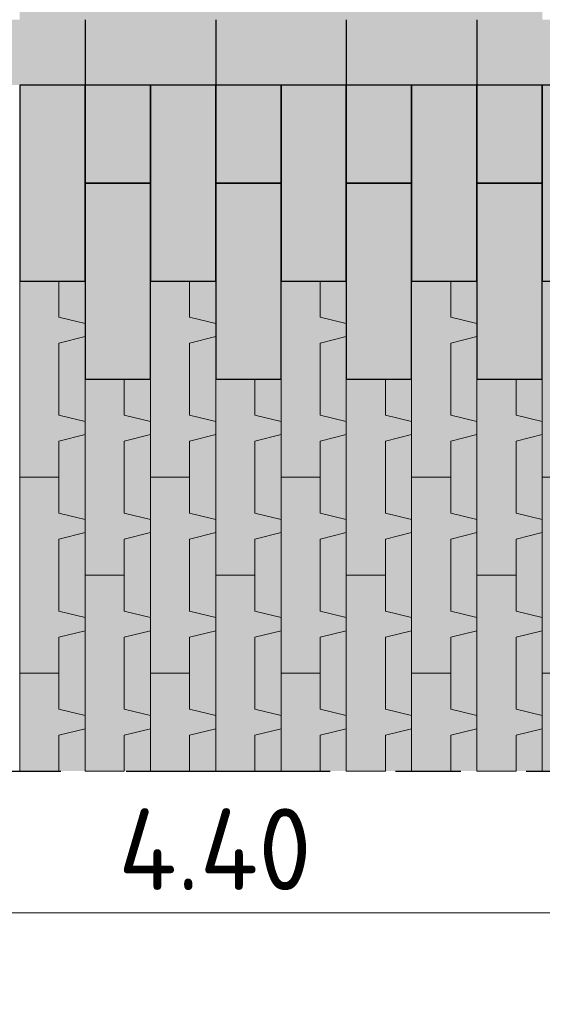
# Model space of a CAD drawing. Header units: metres. Extents: x 104013 to 108981, y 427946 to 428479.
# Tile 110 of 256: x 108740.381 to 108741.181, y 428274.964 to 428276.471. Entities that reach past the tile are written whole.
import ezdxf

# ---------------------------------------------------------------- set-up
doc = ezdxf.new("R2010")
doc.units = ezdxf.units.M
doc.linetypes.add('CENTER', pattern=[2, 1.25, -0.25, 0.25, -0.25])
doc.linetypes.add('XX-AFBREEK', pattern=[7, 4, -1, 1, -1])
doc.layers.get('DefPoints').update_dxf_attribs({"color": 211, "lineweight": 18})
doc.layers.add('N-WE-GR-GRAS_GAZON-V', color=7, linetype='Continuous', lineweight=18, true_color=0xdbffb8)
for name, color, linetype, lineweight in [('N-WE-VH-KANTVERHARDING-M', 7, 'Continuous', 18), ('N-WE-VH-VERHARDING-GD', 7, 'Continuous', 25), ('N-WE-VH-VERHARDING_GRASBETONSTEEN-AD-50', 72, 'Continuous', 18), ('X-XX-AL-AFBREEKLIJN-GD', 7, 'XX-AFBREEK', 25)]:
    doc.layers.add(name, color=color, linetype=linetype, lineweight=lineweight)
doc.layers.add('N-WE-VH-VERHARDING-AP_VOETPAD', color=7, linetype='Continuous', true_color=0xdbdbdb)
doc.styles.add('NLCS-ISO-M50-T25', font='NLCS-ISO.ttf', dxfattribs={"height": 0.125})
doc.dimstyles.new('NLCS-M50-T25-PIJL_l2_h1', dxfattribs={"dimscale": 0.05, "dimtxt": 2.5, "dimasz": 2.5, "dimexe": 2, "dimexo": 2, "dimgap": 0.7, "dimtad": 1, "dimzin": 0, "dimdsep": 46, "dimtxsty": 'NLCS-ISO-M50-T25', "dimcen": 2.5, "dimdle": 2, "dimclrd": 256, "dimclre": 256, "dimclrt": 256, "dimadec": 1, "dimazin": 0, "dimtfac": 1, "dimtofl": 0, "dimtmove": 1, "dimatfit": 0, "dimfxl": 2, "dimfxlon": 1, "dimtfillclr": 256, "dimtolj": 1, "dimtzin": 0, "dimlwd": 18, "dimlwe": 18, "dimarcsym": 0})

# ---------------------------------------------------------------- blocks, each defined once
blk = doc.blocks.new('*D908')
at = {"layer": 'DefPoints', "color": 0, "transparency": 16777216}
for p in [(108742.8798, 428275.7522), (108738.18, 428275.6283), (108742.8798, 428274.5163)]:
    blk.add_point(p, dxfattribs=at)
at = {"layer": 'N-WE-VH-KANTVERHARDING-M', "lineweight": 18, "transparency": 16777216}
for p, q in [((108738.18, 428274.6163), (108738.18, 428274.4163)), ((108742.8798, 428274.6163), (108742.8798, 428274.4163)), ((108738.305, 428274.5163), (108742.7548, 428274.5163))]:
    blk.add_line(p, q, dxfattribs=at)
at = {"layer": 'N-WE-VH-KANTVERHARDING-M', "transparency": 16777216}
for points in [[(108738.305, 428274.5371), (108738.305, 428274.4954), (108738.18, 428274.5163)], [(108742.7548, 428274.5371), (108742.7548, 428274.4954), (108742.8798, 428274.5163)]]:
    blk.add_solid(points, dxfattribs=at)
at = {"layer": 'N-WE-VH-KANTVERHARDING-M', "transparency": 16777216, "insert": (108740.5299, 428274.6138), "char_height": 0.125, "attachment_point": 5, "style": 'NLCS-ISO-M50-T25'}
blk.add_mtext('\\A1;4.70', dxfattribs=at)
blk = doc.blocks.new('*D912')
at = {"layer": 'DefPoints', "color": 0, "transparency": 16777216}
for p in [(108743.6286, 428275.6965), (108738.18, 428275.1465), (108743.6286, 428273.9344)]:
    blk.add_point(p, dxfattribs=at)
at = {"layer": 'N-WE-VH-KANTVERHARDING-M', "lineweight": 18, "transparency": 16777216}
for p, q in [((108738.18, 428274.0344), (108738.18, 428273.8344)), ((108743.6286, 428274.0344), (108743.6286, 428273.8344)), ((108738.305, 428273.9344), (108743.5036, 428273.9344))]:
    blk.add_line(p, q, dxfattribs=at)
at = {"layer": 'N-WE-VH-KANTVERHARDING-M', "transparency": 16777216}
for points in [[(108738.305, 428273.9552), (108738.305, 428273.9136), (108738.18, 428273.9344)], [(108743.5036, 428273.9552), (108743.5036, 428273.9136), (108743.6286, 428273.9344)]]:
    blk.add_solid(points, dxfattribs=at)
at = {"layer": 'N-WE-VH-KANTVERHARDING-M', "transparency": 16777216, "insert": (108740.9043, 428274.0319), "char_height": 0.125, "attachment_point": 5, "style": 'NLCS-ISO-M50-T25'}
blk.add_mtext('\\A1;5.45', dxfattribs=at)
blk = doc.blocks.new('*D902')
at = {"layer": 'DefPoints', "color": 0, "transparency": 16777216}
for p in [(108738.48, 428275.8731), (108742.8798, 428275.7471), (108742.8798, 428275.1037)]:
    blk.add_point(p, dxfattribs=at)
at = {"layer": 'N-WE-VH-KANTVERHARDING-M', "lineweight": 18, "transparency": 16777216}
for p, q in [((108738.48, 428275.2037), (108738.48, 428275.0037)), ((108742.8798, 428275.2037), (108742.8798, 428275.0037)), ((108738.605, 428275.1037), (108742.7548, 428275.1037))]:
    blk.add_line(p, q, dxfattribs=at)
at = {"layer": 'N-WE-VH-KANTVERHARDING-M', "transparency": 16777216}
for points in [[(108738.605, 428275.1245), (108738.605, 428275.0829), (108738.48, 428275.1037)], [(108742.7548, 428275.1245), (108742.7548, 428275.0829), (108742.8798, 428275.1037)]]:
    blk.add_solid(points, dxfattribs=at)
at = {"layer": 'N-WE-VH-KANTVERHARDING-M', "transparency": 16777216, "insert": (108740.6799, 428275.2012), "char_height": 0.125, "attachment_point": 5, "style": 'NLCS-ISO-M50-T25'}
blk.add_mtext('\\A1;4.40', dxfattribs=at)
blk = doc.blocks.new('*D897')
at = {"layer": 'DefPoints', "color": 0, "transparency": 16777216}
for p in [(108726.7306, 428275.5388), (108743.6294, 428275.5388), (108743.6294, 428273.4424)]:
    blk.add_point(p, dxfattribs=at)
at = {"layer": 'N-WE-VH-KANTVERHARDING-M', "lineweight": 18, "transparency": 16777216}
for p, q in [((108726.7306, 428273.5424), (108726.7306, 428273.3424)), ((108743.6294, 428273.5424), (108743.6294, 428273.3424)), ((108726.8556, 428273.4424), (108743.5044, 428273.4424))]:
    blk.add_line(p, q, dxfattribs=at)
at = {"layer": 'N-WE-VH-KANTVERHARDING-M', "transparency": 16777216}
for points in [[(108726.8556, 428273.4632), (108726.8556, 428273.4216), (108726.7306, 428273.4424)], [(108743.5044, 428273.4632), (108743.5044, 428273.4216), (108743.6294, 428273.4424)]]:
    blk.add_solid(points, dxfattribs=at)
at = {"layer": 'N-WE-VH-KANTVERHARDING-M', "transparency": 16777216, "insert": (108735.18, 428273.5399), "char_height": 0.125, "attachment_point": 5, "style": 'NLCS-ISO-M50-T25'}
blk.add_mtext('\\A1;16.90', dxfattribs=at)

msp = doc.modelspace()

# ---------------------------------------------------------------- hatches: boundary and pattern name
at = {"layer": 'N-WE-GR-GRAS_GAZON-V'}
h = msp.add_hatch(color=256, dxfattribs=at)
h.dxf.hatch_style = 1
h.paths.add_polyline_path([(108740.481, 428276.0707), (108740.441, 428276.0707), (108740.441, 428276.0157), (108740.481, 428276.0057)])
h.paths.add_polyline_path([(108740.481, 428275.9207), (108740.481, 428275.9857), (108740.441, 428275.9757), (108740.441, 428275.8657), (108740.481, 428275.8557)])
h.paths.add_polyline_path([(108740.481, 428275.8357), (108740.441, 428275.8257), (108740.441, 428275.7707), (108740.441, 428275.7157), (108740.481, 428275.7057)])
h.paths.add_polyline_path([(108740.481, 428275.6207), (108740.481, 428275.6857), (108740.441, 428275.6757), (108740.441, 428275.5657), (108740.481, 428275.5557)])
h.paths.add_polyline_path([(108740.481, 428275.5357), (108740.441, 428275.5257), (108740.441, 428275.4707), (108740.441, 428275.4157), (108740.481, 428275.4057)])
h.paths.add_polyline_path([(108740.481, 428275.3857), (108740.441, 428275.3757), (108740.441, 428275.3207), (108740.481, 428275.3207)])
h.paths.add_polyline_path([(108740.581, 428275.3857), (108740.541, 428275.3757), (108740.541, 428275.3207), (108740.581, 428275.3207)])
h.paths.add_polyline_path([(108740.581, 428275.4707), (108740.581, 428275.5357), (108740.541, 428275.5257), (108740.541, 428275.4157), (108740.581, 428275.4057)])
h.paths.add_polyline_path([(108740.581, 428275.6857), (108740.541, 428275.6757), (108740.541, 428275.6207), (108740.541, 428275.5657), (108740.581, 428275.5557)])
h.paths.add_polyline_path([(108740.581, 428275.7707), (108740.581, 428275.8357), (108740.541, 428275.8257), (108740.541, 428275.7157), (108740.581, 428275.7057)])
h.paths.add_polyline_path([(108740.581, 428275.9207), (108740.541, 428275.9207), (108740.541, 428275.8657), (108740.581, 428275.8557)])
h = msp.add_hatch(color=256, dxfattribs=at)
h.dxf.hatch_style = 1
h.paths.add_polyline_path([(108740.681, 428276.0707), (108740.641, 428276.0707), (108740.641, 428276.0157), (108740.681, 428276.0057)])
h.paths.add_polyline_path([(108740.681, 428275.9207), (108740.681, 428275.9857), (108740.641, 428275.9757), (108740.641, 428275.8657), (108740.681, 428275.8557)])
h.paths.add_polyline_path([(108740.681, 428275.8357), (108740.641, 428275.8257), (108740.641, 428275.7707), (108740.641, 428275.7157), (108740.681, 428275.7057)])
h.paths.add_polyline_path([(108740.681, 428275.6207), (108740.681, 428275.6857), (108740.641, 428275.6757), (108740.641, 428275.5657), (108740.681, 428275.5557)])
h.paths.add_polyline_path([(108740.681, 428275.5357), (108740.641, 428275.5257), (108740.641, 428275.4707), (108740.641, 428275.4157), (108740.681, 428275.4057)])
h.paths.add_polyline_path([(108740.681, 428275.3857), (108740.641, 428275.3757), (108740.641, 428275.3207), (108740.681, 428275.3207)])
h.paths.add_polyline_path([(108740.781, 428275.3857), (108740.741, 428275.3757), (108740.741, 428275.3207), (108740.781, 428275.3207)])
h.paths.add_polyline_path([(108740.781, 428275.4707), (108740.781, 428275.5357), (108740.741, 428275.5257), (108740.741, 428275.4157), (108740.781, 428275.4057)])
h.paths.add_polyline_path([(108740.781, 428275.6857), (108740.741, 428275.6757), (108740.741, 428275.6207), (108740.741, 428275.5657), (108740.781, 428275.5557)])
h.paths.add_polyline_path([(108740.781, 428275.7707), (108740.781, 428275.8357), (108740.741, 428275.8257), (108740.741, 428275.7157), (108740.781, 428275.7057)])
h.paths.add_polyline_path([(108740.781, 428275.9207), (108740.741, 428275.9207), (108740.741, 428275.8657), (108740.781, 428275.8557)])
h = msp.add_hatch(color=256, dxfattribs=at)
h.dxf.hatch_style = 1
h.paths.add_polyline_path([(108740.881, 428276.0707), (108740.841, 428276.0707), (108740.841, 428276.0157), (108740.881, 428276.0057)])
h.paths.add_polyline_path([(108740.881, 428275.9207), (108740.881, 428275.9857), (108740.841, 428275.9757), (108740.841, 428275.8657), (108740.881, 428275.8557)])
h.paths.add_polyline_path([(108740.881, 428275.8357), (108740.841, 428275.8257), (108740.841, 428275.7707), (108740.841, 428275.7157), (108740.881, 428275.7057)])
h.paths.add_polyline_path([(108740.881, 428275.6207), (108740.881, 428275.6857), (108740.841, 428275.6757), (108740.841, 428275.5657), (108740.881, 428275.5557)])
h.paths.add_polyline_path([(108740.881, 428275.5357), (108740.841, 428275.5257), (108740.841, 428275.4707), (108740.841, 428275.4157), (108740.881, 428275.4057)])
h.paths.add_polyline_path([(108740.881, 428275.3857), (108740.841, 428275.3757), (108740.841, 428275.3207), (108740.881, 428275.3207)])
h.paths.add_polyline_path([(108740.981, 428275.3857), (108740.941, 428275.3757), (108740.941, 428275.3207), (108740.981, 428275.3207)])
h.paths.add_polyline_path([(108740.981, 428275.4707), (108740.981, 428275.5357), (108740.941, 428275.5257), (108740.941, 428275.4157), (108740.981, 428275.4057)])
h.paths.add_polyline_path([(108740.981, 428275.6857), (108740.941, 428275.6757), (108740.941, 428275.6207), (108740.941, 428275.5657), (108740.981, 428275.5557)])
h.paths.add_polyline_path([(108740.981, 428275.7707), (108740.981, 428275.8357), (108740.941, 428275.8257), (108740.941, 428275.7157), (108740.981, 428275.7057)])
h.paths.add_polyline_path([(108740.981, 428275.9207), (108740.941, 428275.9207), (108740.941, 428275.8657), (108740.981, 428275.8557)])
h = msp.add_hatch(color=256, dxfattribs=at)
h.dxf.hatch_style = 1
h.paths.add_polyline_path([(108741.081, 428276.0707), (108741.041, 428276.0707), (108741.041, 428276.0157), (108741.081, 428276.0057)])
h.paths.add_polyline_path([(108741.081, 428275.9207), (108741.081, 428275.9857), (108741.041, 428275.9757), (108741.041, 428275.8657), (108741.081, 428275.8557)])
h.paths.add_polyline_path([(108741.081, 428275.8357), (108741.041, 428275.8257), (108741.041, 428275.7707), (108741.041, 428275.7157), (108741.081, 428275.7057)])
h.paths.add_polyline_path([(108741.081, 428275.6207), (108741.081, 428275.6857), (108741.041, 428275.6757), (108741.041, 428275.5657), (108741.081, 428275.5557)])
h.paths.add_polyline_path([(108741.081, 428275.5357), (108741.041, 428275.5257), (108741.041, 428275.4707), (108741.041, 428275.4157), (108741.081, 428275.4057)])
h.paths.add_polyline_path([(108741.081, 428275.3857), (108741.041, 428275.3757), (108741.041, 428275.3207), (108741.081, 428275.3207)])
h.paths.add_polyline_path([(108741.181, 428275.3857), (108741.141, 428275.3757), (108741.141, 428275.3207), (108741.181, 428275.3207)])
h.paths.add_polyline_path([(108741.181, 428275.4707), (108741.181, 428275.5357), (108741.141, 428275.5257), (108741.141, 428275.4157), (108741.181, 428275.4057)])
h.paths.add_polyline_path([(108741.181, 428275.6857), (108741.141, 428275.6757), (108741.141, 428275.6207), (108741.141, 428275.5657), (108741.181, 428275.5557)])
h.paths.add_polyline_path([(108741.181, 428275.7707), (108741.181, 428275.8357), (108741.141, 428275.8257), (108741.141, 428275.7157), (108741.181, 428275.7057)])
h.paths.add_polyline_path([(108741.181, 428275.9207), (108741.141, 428275.9207), (108741.141, 428275.8657), (108741.181, 428275.8557)])
at = {"layer": 'N-WE-VH-VERHARDING-AP_VOETPAD'}
h = msp.add_hatch(color=256, dxfattribs=at)
h.paths.add_polyline_path([(108740.481, 428276.7707), (108740.381, 428276.7707), (108740.381, 428276.4707), (108740.481, 428276.4707)])
h.paths.add_polyline_path([(108740.581, 428276.9207), (108740.481, 428276.9207), (108740.481, 428276.6207), (108740.581, 428276.6207)])
h.paths.add_polyline_path([(108740.581, 428276.6207), (108740.481, 428276.6207), (108740.481, 428276.4707), (108740.581, 428276.4707)])
h = msp.add_hatch(color=256, dxfattribs=at)
h.paths.add_polyline_path([(108740.681, 428276.7707), (108740.581, 428276.7707), (108740.581, 428276.4707), (108740.681, 428276.4707)])
h.paths.add_polyline_path([(108740.781, 428276.9207), (108740.681, 428276.9207), (108740.681, 428276.6207), (108740.781, 428276.6207)])
h.paths.add_polyline_path([(108740.781, 428276.6207), (108740.681, 428276.6207), (108740.681, 428276.4707), (108740.781, 428276.4707)])
h = msp.add_hatch(color=256, dxfattribs=at)
h.paths.add_polyline_path([(108740.881, 428276.7707), (108740.781, 428276.7707), (108740.781, 428276.4707), (108740.881, 428276.4707)])
h.paths.add_polyline_path([(108740.981, 428276.9207), (108740.881, 428276.9207), (108740.881, 428276.6207), (108740.981, 428276.6207)])
h.paths.add_polyline_path([(108740.981, 428276.6207), (108740.881, 428276.6207), (108740.881, 428276.4707), (108740.981, 428276.4707)])
h = msp.add_hatch(color=256, dxfattribs=at)
h.paths.add_polyline_path([(108741.081, 428276.7707), (108740.981, 428276.7707), (108740.981, 428276.4707), (108741.081, 428276.4707)])
h.paths.add_polyline_path([(108741.181, 428276.9207), (108741.081, 428276.9207), (108741.081, 428276.6207), (108741.181, 428276.6207)])
h.paths.add_polyline_path([(108741.181, 428276.6207), (108741.081, 428276.6207), (108741.081, 428276.4707), (108741.181, 428276.4707)])
h = msp.add_hatch(color=256, dxfattribs=at)
h.dxf.hatch_style = 1
h.paths.add_polyline_path([(108740.481, 428276.4707), (108740.281, 428276.4707), (108740.281, 428276.3707), (108740.481, 428276.3707)])
at = {"layer": 'N-WE-VH-VERHARDING-AP_VOETPAD', "true_color": 0xffffff}
h = msp.add_hatch(color=7, dxfattribs=at)
h.dxf.hatch_style = 1
h.paths.add_polyline_path([(108740.681, 428276.4707), (108740.481, 428276.4707), (108740.481, 428276.3707), (108740.681, 428276.3707)])
at = {"layer": 'N-WE-VH-VERHARDING-AP_VOETPAD'}
h = msp.add_hatch(color=256, dxfattribs=at)
h.dxf.hatch_style = 1
h.paths.add_polyline_path([(108740.881, 428276.4707), (108740.681, 428276.4707), (108740.681, 428276.3707), (108740.881, 428276.3707)])
at = {"layer": 'N-WE-VH-VERHARDING-AP_VOETPAD', "true_color": 0xffffff}
h = msp.add_hatch(color=7, dxfattribs=at)
h.dxf.hatch_style = 1
h.paths.add_polyline_path([(108741.081, 428276.4707), (108740.881, 428276.4707), (108740.881, 428276.3707), (108741.081, 428276.3707)])
at = {"layer": 'N-WE-VH-VERHARDING-AP_VOETPAD'}
h = msp.add_hatch(color=256, dxfattribs=at)
h.dxf.hatch_style = 1
h.paths.add_polyline_path([(108741.281, 428276.4707), (108741.081, 428276.4707), (108741.081, 428276.3707), (108741.281, 428276.3707)])
h = msp.add_hatch(color=256, dxfattribs=at)
h.paths.add_polyline_path([(108740.481, 428276.3707), (108740.381, 428276.3707), (108740.381, 428276.0707), (108740.481, 428276.0707)])
h.paths.add_polyline_path([(108740.581, 428276.3707), (108740.481, 428276.3707), (108740.481, 428276.2207), (108740.581, 428276.2207)])
h.paths.add_polyline_path([(108740.581, 428276.2207), (108740.481, 428276.2207), (108740.481, 428276.0707), (108740.481, 428275.9207), (108740.581, 428275.9207)])
h.paths.add_polyline_path([(108740.441, 428275.9757), (108740.481, 428275.9857), (108740.481, 428276.0057), (108740.441, 428276.0157), (108740.441, 428276.0707), (108740.381, 428276.0707), (108740.381, 428275.7707), (108740.441, 428275.7707), (108740.441, 428275.8257), (108740.481, 428275.8357), (108740.481, 428275.8557), (108740.441, 428275.8657)])
h.paths.add_polyline_path([(108740.541, 428275.8257), (108740.581, 428275.8357), (108740.581, 428275.8557), (108740.541, 428275.8657), (108740.541, 428275.9207), (108740.481, 428275.9207), (108740.481, 428275.6207), (108740.541, 428275.6207), (108740.541, 428275.6757), (108740.581, 428275.6857), (108740.581, 428275.7057), (108740.541, 428275.7157)])
h.paths.add_polyline_path([(108740.441, 428275.6757), (108740.481, 428275.6857), (108740.481, 428275.7057), (108740.441, 428275.7157), (108740.441, 428275.7707), (108740.381, 428275.7707), (108740.381, 428275.4707), (108740.441, 428275.4707), (108740.441, 428275.5257), (108740.481, 428275.5357), (108740.481, 428275.5557), (108740.441, 428275.5657)])
h.paths.add_polyline_path([(108740.541, 428275.5257), (108740.581, 428275.5357), (108740.581, 428275.5557), (108740.541, 428275.5657), (108740.541, 428275.6207), (108740.481, 428275.6207), (108740.481, 428275.3207), (108740.541, 428275.3207), (108740.541, 428275.3757), (108740.581, 428275.3857), (108740.581, 428275.4057), (108740.541, 428275.4157)])
h.paths.add_polyline_path([(108740.441, 428275.3757), (108740.481, 428275.3857), (108740.481, 428275.4057), (108740.441, 428275.4157), (108740.441, 428275.4707), (108740.381, 428275.4707), (108740.381, 428275.3207), (108740.441, 428275.3207)])
h = msp.add_hatch(color=256, dxfattribs=at)
h.paths.add_polyline_path([(108740.681, 428276.3707), (108740.581, 428276.3707), (108740.581, 428276.0707), (108740.681, 428276.0707)])
h.paths.add_polyline_path([(108740.781, 428276.3707), (108740.681, 428276.3707), (108740.681, 428276.2207), (108740.781, 428276.2207)])
h.paths.add_polyline_path([(108740.781, 428276.2207), (108740.681, 428276.2207), (108740.681, 428276.0707), (108740.681, 428275.9207), (108740.781, 428275.9207)])
h.paths.add_polyline_path([(108740.641, 428275.9757), (108740.681, 428275.9857), (108740.681, 428276.0057), (108740.641, 428276.0157), (108740.641, 428276.0707), (108740.581, 428276.0707), (108740.581, 428275.7707), (108740.641, 428275.7707), (108740.641, 428275.8257), (108740.681, 428275.8357), (108740.681, 428275.8557), (108740.641, 428275.8657)])
h.paths.add_polyline_path([(108740.741, 428275.8257), (108740.781, 428275.8357), (108740.781, 428275.8557), (108740.741, 428275.8657), (108740.741, 428275.9207), (108740.681, 428275.9207), (108740.681, 428275.6207), (108740.741, 428275.6207), (108740.741, 428275.6757), (108740.781, 428275.6857), (108740.781, 428275.7057), (108740.741, 428275.7157)])
h.paths.add_polyline_path([(108740.641, 428275.6757), (108740.681, 428275.6857), (108740.681, 428275.7057), (108740.641, 428275.7157), (108740.641, 428275.7707), (108740.581, 428275.7707), (108740.581, 428275.4707), (108740.641, 428275.4707), (108740.641, 428275.5257), (108740.681, 428275.5357), (108740.681, 428275.5557), (108740.641, 428275.5657)])
h.paths.add_polyline_path([(108740.741, 428275.5257), (108740.781, 428275.5357), (108740.781, 428275.5557), (108740.741, 428275.5657), (108740.741, 428275.6207), (108740.681, 428275.6207), (108740.681, 428275.3207), (108740.741, 428275.3207), (108740.741, 428275.3757), (108740.781, 428275.3857), (108740.781, 428275.4057), (108740.741, 428275.4157)])
h.paths.add_polyline_path([(108740.641, 428275.3757), (108740.681, 428275.3857), (108740.681, 428275.4057), (108740.641, 428275.4157), (108740.641, 428275.4707), (108740.581, 428275.4707), (108740.581, 428275.3207), (108740.641, 428275.3207)])
h = msp.add_hatch(color=256, dxfattribs=at)
h.paths.add_polyline_path([(108740.881, 428276.3707), (108740.781, 428276.3707), (108740.781, 428276.0707), (108740.881, 428276.0707)])
h.paths.add_polyline_path([(108740.981, 428276.3707), (108740.881, 428276.3707), (108740.881, 428276.2207), (108740.981, 428276.2207)])
h.paths.add_polyline_path([(108740.981, 428276.2207), (108740.881, 428276.2207), (108740.881, 428276.0707), (108740.881, 428275.9207), (108740.981, 428275.9207)])
h.paths.add_polyline_path([(108740.841, 428275.9757), (108740.881, 428275.9857), (108740.881, 428276.0057), (108740.841, 428276.0157), (108740.841, 428276.0707), (108740.781, 428276.0707), (108740.781, 428275.7707), (108740.841, 428275.7707), (108740.841, 428275.8257), (108740.881, 428275.8357), (108740.881, 428275.8557), (108740.841, 428275.8657)])
h.paths.add_polyline_path([(108740.941, 428275.8257), (108740.981, 428275.8357), (108740.981, 428275.8557), (108740.941, 428275.8657), (108740.941, 428275.9207), (108740.881, 428275.9207), (108740.881, 428275.6207), (108740.941, 428275.6207), (108740.941, 428275.6757), (108740.981, 428275.6857), (108740.981, 428275.7057), (108740.941, 428275.7157)])
h.paths.add_polyline_path([(108740.841, 428275.6757), (108740.881, 428275.6857), (108740.881, 428275.7057), (108740.841, 428275.7157), (108740.841, 428275.7707), (108740.781, 428275.7707), (108740.781, 428275.4707), (108740.841, 428275.4707), (108740.841, 428275.5257), (108740.881, 428275.5357), (108740.881, 428275.5557), (108740.841, 428275.5657)])
h.paths.add_polyline_path([(108740.941, 428275.5257), (108740.981, 428275.5357), (108740.981, 428275.5557), (108740.941, 428275.5657), (108740.941, 428275.6207), (108740.881, 428275.6207), (108740.881, 428275.3207), (108740.941, 428275.3207), (108740.941, 428275.3757), (108740.981, 428275.3857), (108740.981, 428275.4057), (108740.941, 428275.4157)])
h.paths.add_polyline_path([(108740.841, 428275.3757), (108740.881, 428275.3857), (108740.881, 428275.4057), (108740.841, 428275.4157), (108740.841, 428275.4707), (108740.781, 428275.4707), (108740.781, 428275.3207), (108740.841, 428275.3207)])
h = msp.add_hatch(color=256, dxfattribs=at)
h.paths.add_polyline_path([(108741.081, 428276.3707), (108740.981, 428276.3707), (108740.981, 428276.0707), (108741.081, 428276.0707)])
h.paths.add_polyline_path([(108741.181, 428276.3707), (108741.081, 428276.3707), (108741.081, 428276.2207), (108741.181, 428276.2207)])
h.paths.add_polyline_path([(108741.181, 428276.2207), (108741.081, 428276.2207), (108741.081, 428276.0707), (108741.081, 428275.9207), (108741.181, 428275.9207)])
h.paths.add_polyline_path([(108741.041, 428275.9757), (108741.081, 428275.9857), (108741.081, 428276.0057), (108741.041, 428276.0157), (108741.041, 428276.0707), (108740.981, 428276.0707), (108740.981, 428275.7707), (108741.041, 428275.7707), (108741.041, 428275.8257), (108741.081, 428275.8357), (108741.081, 428275.8557), (108741.041, 428275.8657)])
h.paths.add_polyline_path([(108741.141, 428275.8257), (108741.181, 428275.8357), (108741.181, 428275.8557), (108741.141, 428275.8657), (108741.141, 428275.9207), (108741.081, 428275.9207), (108741.081, 428275.6207), (108741.141, 428275.6207), (108741.141, 428275.6757), (108741.181, 428275.6857), (108741.181, 428275.7057), (108741.141, 428275.7157)])
h.paths.add_polyline_path([(108741.041, 428275.6757), (108741.081, 428275.6857), (108741.081, 428275.7057), (108741.041, 428275.7157), (108741.041, 428275.7707), (108740.981, 428275.7707), (108740.981, 428275.4707), (108741.041, 428275.4707), (108741.041, 428275.5257), (108741.081, 428275.5357), (108741.081, 428275.5557), (108741.041, 428275.5657)])
h.paths.add_polyline_path([(108741.141, 428275.5257), (108741.181, 428275.5357), (108741.181, 428275.5557), (108741.141, 428275.5657), (108741.141, 428275.6207), (108741.081, 428275.6207), (108741.081, 428275.3207), (108741.141, 428275.3207), (108741.141, 428275.3757), (108741.181, 428275.3857), (108741.181, 428275.4057), (108741.141, 428275.4157)])
h.paths.add_polyline_path([(108741.041, 428275.3757), (108741.081, 428275.3857), (108741.081, 428275.4057), (108741.041, 428275.4157), (108741.041, 428275.4707), (108740.981, 428275.4707), (108740.981, 428275.3207), (108741.041, 428275.3207)])
h = msp.add_hatch(color=256, dxfattribs=at)
h.paths.add_polyline_path([(108741.281, 428276.3707), (108741.181, 428276.3707), (108741.181, 428276.0707), (108741.281, 428276.0707)])
h.paths.add_polyline_path([(108741.381, 428276.3707), (108741.281, 428276.3707), (108741.281, 428276.2207), (108741.381, 428276.2207)])
h.paths.add_polyline_path([(108741.381, 428276.2207), (108741.281, 428276.2207), (108741.281, 428276.0707), (108741.281, 428275.9207), (108741.381, 428275.9207)])
h.paths.add_polyline_path([(108741.241, 428275.9757), (108741.281, 428275.9857), (108741.281, 428276.0057), (108741.241, 428276.0157), (108741.241, 428276.0707), (108741.181, 428276.0707), (108741.181, 428275.7707), (108741.241, 428275.7707), (108741.241, 428275.8257), (108741.281, 428275.8357), (108741.281, 428275.8557), (108741.241, 428275.8657)])
h.paths.add_polyline_path([(108741.341, 428275.8257), (108741.381, 428275.8357), (108741.381, 428275.8557), (108741.341, 428275.8657), (108741.341, 428275.9207), (108741.281, 428275.9207), (108741.281, 428275.6207), (108741.341, 428275.6207), (108741.341, 428275.6757), (108741.381, 428275.6857), (108741.381, 428275.7057), (108741.341, 428275.7157)])
h.paths.add_polyline_path([(108741.241, 428275.6757), (108741.281, 428275.6857), (108741.281, 428275.7057), (108741.241, 428275.7157), (108741.241, 428275.7707), (108741.181, 428275.7707), (108741.181, 428275.4707), (108741.241, 428275.4707), (108741.241, 428275.5257), (108741.281, 428275.5357), (108741.281, 428275.5557), (108741.241, 428275.5657)])
h.paths.add_polyline_path([(108741.341, 428275.5257), (108741.381, 428275.5357), (108741.381, 428275.5557), (108741.341, 428275.5657), (108741.341, 428275.6207), (108741.281, 428275.6207), (108741.281, 428275.3207), (108741.341, 428275.3207), (108741.341, 428275.3757), (108741.381, 428275.3857), (108741.381, 428275.4057), (108741.341, 428275.4157)])
h.paths.add_polyline_path([(108741.241, 428275.3757), (108741.281, 428275.3857), (108741.281, 428275.4057), (108741.241, 428275.4157), (108741.241, 428275.4707), (108741.181, 428275.4707), (108741.181, 428275.3207), (108741.241, 428275.3207)])

# ---------------------------------------------------------------- linework, layer by layer
at = {"layer": 'N-WE-VH-VERHARDING-GD'}
for points in [[(108740.481, 428276.4707), (108740.481, 428276.3707)], [(108740.681, 428276.4707), (108740.681, 428276.3707)], [(108740.881, 428276.4707), (108740.881, 428276.3707)], [(108741.081, 428276.4707), (108741.081, 428276.3707)]]:
    msp.add_lwpolyline(points, dxfattribs=at)
for points in [[(108740.381, 428276.0707), (108740.481, 428276.0707), (108740.481, 428276.3707), (108740.381, 428276.3707)], [(108740.481, 428276.2207), (108740.581, 428276.2207), (108740.581, 428276.3707), (108740.481, 428276.3707)], [(108740.581, 428276.0707), (108740.681, 428276.0707), (108740.681, 428276.3707), (108740.581, 428276.3707)], [(108740.681, 428276.2207), (108740.781, 428276.2207), (108740.781, 428276.3707), (108740.681, 428276.3707)], [(108740.781, 428276.0707), (108740.881, 428276.0707), (108740.881, 428276.3707), (108740.781, 428276.3707)], [(108740.881, 428276.2207), (108740.981, 428276.2207), (108740.981, 428276.3707), (108740.881, 428276.3707)], [(108740.981, 428276.0707), (108741.081, 428276.0707), (108741.081, 428276.3707), (108740.981, 428276.3707)], [(108741.081, 428276.2207), (108741.181, 428276.2207), (108741.181, 428276.3707), (108741.081, 428276.3707)], [(108741.181, 428276.0707), (108741.281, 428276.0707), (108741.281, 428276.3707), (108741.181, 428276.3707)], [(108740.481, 428275.9207), (108740.581, 428275.9207), (108740.581, 428276.2207), (108740.481, 428276.2207)], [(108740.681, 428275.9207), (108740.781, 428275.9207), (108740.781, 428276.2207), (108740.681, 428276.2207)], [(108740.881, 428275.9207), (108740.981, 428275.9207), (108740.981, 428276.2207), (108740.881, 428276.2207)], [(108741.081, 428275.9207), (108741.181, 428275.9207), (108741.181, 428276.2207), (108741.081, 428276.2207)]]:
    msp.add_lwpolyline(points, close=True, dxfattribs=at)
at = {"layer": 'N-WE-VH-VERHARDING_GRASBETONSTEEN-AD-50'}
for points in [[(108740.441, 428275.9757), (108740.481, 428275.9857), (108740.481, 428276.0057), (108740.481, 428276.0057), (108740.441, 428276.0157), (108740.441, 428276.0707), (108740.381, 428276.0707), (108740.381, 428275.7707), (108740.441, 428275.7707), (108740.441, 428275.8257), (108740.481, 428275.8357), (108740.481, 428275.8357), (108740.481, 428275.8557), (108740.441, 428275.8657)], [(108740.641, 428275.9757), (108740.681, 428275.9857), (108740.681, 428276.0057), (108740.681, 428276.0057), (108740.641, 428276.0157), (108740.641, 428276.0707), (108740.581, 428276.0707), (108740.581, 428275.7707), (108740.641, 428275.7707), (108740.641, 428275.8257), (108740.681, 428275.8357), (108740.681, 428275.8357), (108740.681, 428275.8557), (108740.641, 428275.8657)], [(108740.841, 428275.9757), (108740.881, 428275.9857), (108740.881, 428276.0057), (108740.881, 428276.0057), (108740.841, 428276.0157), (108740.841, 428276.0707), (108740.781, 428276.0707), (108740.781, 428275.7707), (108740.841, 428275.7707), (108740.841, 428275.8257), (108740.881, 428275.8357), (108740.881, 428275.8357), (108740.881, 428275.8557), (108740.841, 428275.8657)], [(108741.041, 428275.9757), (108741.081, 428275.9857), (108741.081, 428276.0057), (108741.081, 428276.0057), (108741.041, 428276.0157), (108741.041, 428276.0707), (108740.981, 428276.0707), (108740.981, 428275.7707), (108741.041, 428275.7707), (108741.041, 428275.8257), (108741.081, 428275.8357), (108741.081, 428275.8357), (108741.081, 428275.8557), (108741.041, 428275.8657)], [(108741.241, 428275.9757), (108741.281, 428275.9857), (108741.281, 428276.0057), (108741.281, 428276.0057), (108741.241, 428276.0157), (108741.241, 428276.0707), (108741.181, 428276.0707), (108741.181, 428275.7707), (108741.241, 428275.7707), (108741.241, 428275.8257), (108741.281, 428275.8357), (108741.281, 428275.8357), (108741.281, 428275.8557), (108741.241, 428275.8657)], [(108740.541, 428275.8257), (108740.581, 428275.8357), (108740.581, 428275.8557), (108740.581, 428275.8557), (108740.541, 428275.8657), (108740.541, 428275.9207), (108740.481, 428275.9207), (108740.481, 428275.6207), (108740.541, 428275.6207), (108740.541, 428275.6757), (108740.581, 428275.6857), (108740.581, 428275.6857), (108740.581, 428275.7057), (108740.541, 428275.7157)], [(108740.741, 428275.8257), (108740.781, 428275.8357), (108740.781, 428275.8557), (108740.781, 428275.8557), (108740.741, 428275.8657), (108740.741, 428275.9207), (108740.681, 428275.9207), (108740.681, 428275.6207), (108740.741, 428275.6207), (108740.741, 428275.6757), (108740.781, 428275.6857), (108740.781, 428275.6857), (108740.781, 428275.7057), (108740.741, 428275.7157)], [(108740.941, 428275.8257), (108740.981, 428275.8357), (108740.981, 428275.8557), (108740.981, 428275.8557), (108740.941, 428275.8657), (108740.941, 428275.9207), (108740.881, 428275.9207), (108740.881, 428275.6207), (108740.941, 428275.6207), (108740.941, 428275.6757), (108740.981, 428275.6857), (108740.981, 428275.6857), (108740.981, 428275.7057), (108740.941, 428275.7157)], [(108741.141, 428275.8257), (108741.181, 428275.8357), (108741.181, 428275.8557), (108741.181, 428275.8557), (108741.141, 428275.8657), (108741.141, 428275.9207), (108741.081, 428275.9207), (108741.081, 428275.6207), (108741.141, 428275.6207), (108741.141, 428275.6757), (108741.181, 428275.6857), (108741.181, 428275.6857), (108741.181, 428275.7057), (108741.141, 428275.7157)], [(108740.441, 428275.6757), (108740.481, 428275.6857), (108740.481, 428275.7057), (108740.481, 428275.7057), (108740.441, 428275.7157), (108740.441, 428275.7707), (108740.381, 428275.7707), (108740.381, 428275.4707), (108740.441, 428275.4707), (108740.441, 428275.5257), (108740.481, 428275.5357), (108740.481, 428275.5357), (108740.481, 428275.5557), (108740.441, 428275.5657)], [(108740.641, 428275.6757), (108740.681, 428275.6857), (108740.681, 428275.7057), (108740.681, 428275.7057), (108740.641, 428275.7157), (108740.641, 428275.7707), (108740.581, 428275.7707), (108740.581, 428275.4707), (108740.641, 428275.4707), (108740.641, 428275.5257), (108740.681, 428275.5357), (108740.681, 428275.5357), (108740.681, 428275.5557), (108740.641, 428275.5657)], [(108740.841, 428275.6757), (108740.881, 428275.6857), (108740.881, 428275.7057), (108740.881, 428275.7057), (108740.841, 428275.7157), (108740.841, 428275.7707), (108740.781, 428275.7707), (108740.781, 428275.4707), (108740.841, 428275.4707), (108740.841, 428275.5257), (108740.881, 428275.5357), (108740.881, 428275.5357), (108740.881, 428275.5557), (108740.841, 428275.5657)], [(108741.041, 428275.6757), (108741.081, 428275.6857), (108741.081, 428275.7057), (108741.081, 428275.7057), (108741.041, 428275.7157), (108741.041, 428275.7707), (108740.981, 428275.7707), (108740.981, 428275.4707), (108741.041, 428275.4707), (108741.041, 428275.5257), (108741.081, 428275.5357), (108741.081, 428275.5357), (108741.081, 428275.5557), (108741.041, 428275.5657)], [(108741.241, 428275.6757), (108741.281, 428275.6857), (108741.281, 428275.7057), (108741.281, 428275.7057), (108741.241, 428275.7157), (108741.241, 428275.7707), (108741.181, 428275.7707), (108741.181, 428275.4707), (108741.241, 428275.4707), (108741.241, 428275.5257), (108741.281, 428275.5357), (108741.281, 428275.5357), (108741.281, 428275.5557), (108741.241, 428275.5657)], [(108740.541, 428275.5257), (108740.581, 428275.5357), (108740.581, 428275.5557), (108740.581, 428275.5557), (108740.541, 428275.5657), (108740.541, 428275.6207), (108740.481, 428275.6207), (108740.481, 428275.3207), (108740.541, 428275.3207), (108740.541, 428275.3757), (108740.581, 428275.3857), (108740.581, 428275.3857), (108740.581, 428275.4057), (108740.541, 428275.4157)], [(108740.741, 428275.5257), (108740.781, 428275.5357), (108740.781, 428275.5557), (108740.781, 428275.5557), (108740.741, 428275.5657), (108740.741, 428275.6207), (108740.681, 428275.6207), (108740.681, 428275.3207), (108740.741, 428275.3207), (108740.741, 428275.3757), (108740.781, 428275.3857), (108740.781, 428275.3857), (108740.781, 428275.4057), (108740.741, 428275.4157)], [(108740.941, 428275.5257), (108740.981, 428275.5357), (108740.981, 428275.5557), (108740.981, 428275.5557), (108740.941, 428275.5657), (108740.941, 428275.6207), (108740.881, 428275.6207), (108740.881, 428275.3207), (108740.941, 428275.3207), (108740.941, 428275.3757), (108740.981, 428275.3857), (108740.981, 428275.3857), (108740.981, 428275.4057), (108740.941, 428275.4157)], [(108741.141, 428275.5257), (108741.181, 428275.5357), (108741.181, 428275.5557), (108741.181, 428275.5557), (108741.141, 428275.5657), (108741.141, 428275.6207), (108741.081, 428275.6207), (108741.081, 428275.3207), (108741.141, 428275.3207), (108741.141, 428275.3757), (108741.181, 428275.3857), (108741.181, 428275.3857), (108741.181, 428275.4057), (108741.141, 428275.4157)]]:
    msp.add_lwpolyline(points, close=True, dxfattribs=at)
for points in [[(108740.441, 428275.3207), (108740.441, 428275.3757), (108740.481, 428275.3857), (108740.481, 428275.4057), (108740.481, 428275.4057), (108740.441, 428275.4157), (108740.441, 428275.4707), (108740.381, 428275.4707), (108740.381, 428275.3207)], [(108740.641, 428275.3207), (108740.641, 428275.3757), (108740.681, 428275.3857), (108740.681, 428275.4057), (108740.681, 428275.4057), (108740.641, 428275.4157), (108740.641, 428275.4707), (108740.581, 428275.4707), (108740.581, 428275.3207)], [(108740.841, 428275.3207), (108740.841, 428275.3757), (108740.881, 428275.3857), (108740.881, 428275.4057), (108740.881, 428275.4057), (108740.841, 428275.4157), (108740.841, 428275.4707), (108740.781, 428275.4707), (108740.781, 428275.3207)], [(108741.041, 428275.3207), (108741.041, 428275.3757), (108741.081, 428275.3857), (108741.081, 428275.4057), (108741.081, 428275.4057), (108741.041, 428275.4157), (108741.041, 428275.4707), (108740.981, 428275.4707), (108740.981, 428275.3207)], [(108741.241, 428275.3207), (108741.241, 428275.3757), (108741.281, 428275.3857), (108741.281, 428275.4057), (108741.281, 428275.4057), (108741.241, 428275.4157), (108741.241, 428275.4707), (108741.181, 428275.4707), (108741.181, 428275.3207)]]:
    msp.add_lwpolyline(points, dxfattribs=at)
at = {"layer": 'X-XX-AL-AFBREEKLIJN-GD', "linetype": 'CENTER', "ltscale": 0.25}
msp.add_lwpolyline([(108725.2313, 428275.3207), (108745.1286, 428275.3207)], dxfattribs=at)

# ---------------------------------------------------------------- dimensions: what is measured, and where the dimension line sits
at = {"layer": 'N-WE-VH-KANTVERHARDING-M'}
dim = msp.add_linear_dim(base=(108742.8798, 428275.1037), p1=(108738.48, 428275.8731), p2=(108742.8798, 428275.7471), dimstyle='NLCS-M50-T25-PIJL_l2_h1', dxfattribs=at)
dim.commit()
dim.dimension.update_dxf_attribs({"geometry": '*D902', "text_midpoint": (108740.6799, 428275.2012)})
for base, p1, p2, picture, middle in [((108742.8798, 428274.5163), (108738.18, 428275.6283), (108742.8798, 428275.7522), '*D908', (108740.5299, 428274.6138)), ((108743.6286, 428273.9344), (108738.18, 428275.1465), (108743.6286, 428275.6965), '*D912', (108740.9043, 428274.0319))]:
    dim = msp.add_linear_dim(base=base, p1=p1, p2=p2, angle=180, dimstyle='NLCS-M50-T25-PIJL_l2_h1', dxfattribs=at)
    dim.commit()
    dim.dimension.update_dxf_attribs({"geometry": picture, "text_midpoint": middle})
dim = msp.add_aligned_dim(p1=(108726.7306, 428275.5388), p2=(108743.6294, 428275.5388), distance=-2.0964, dimstyle='NLCS-M50-T25-PIJL_l2_h1', dxfattribs=at)
dim.commit()
dim.dimension.update_dxf_attribs({"geometry": '*D897', "text_midpoint": (108735.18, 428273.5399)})

doc.saveas('drawing.dxf')
